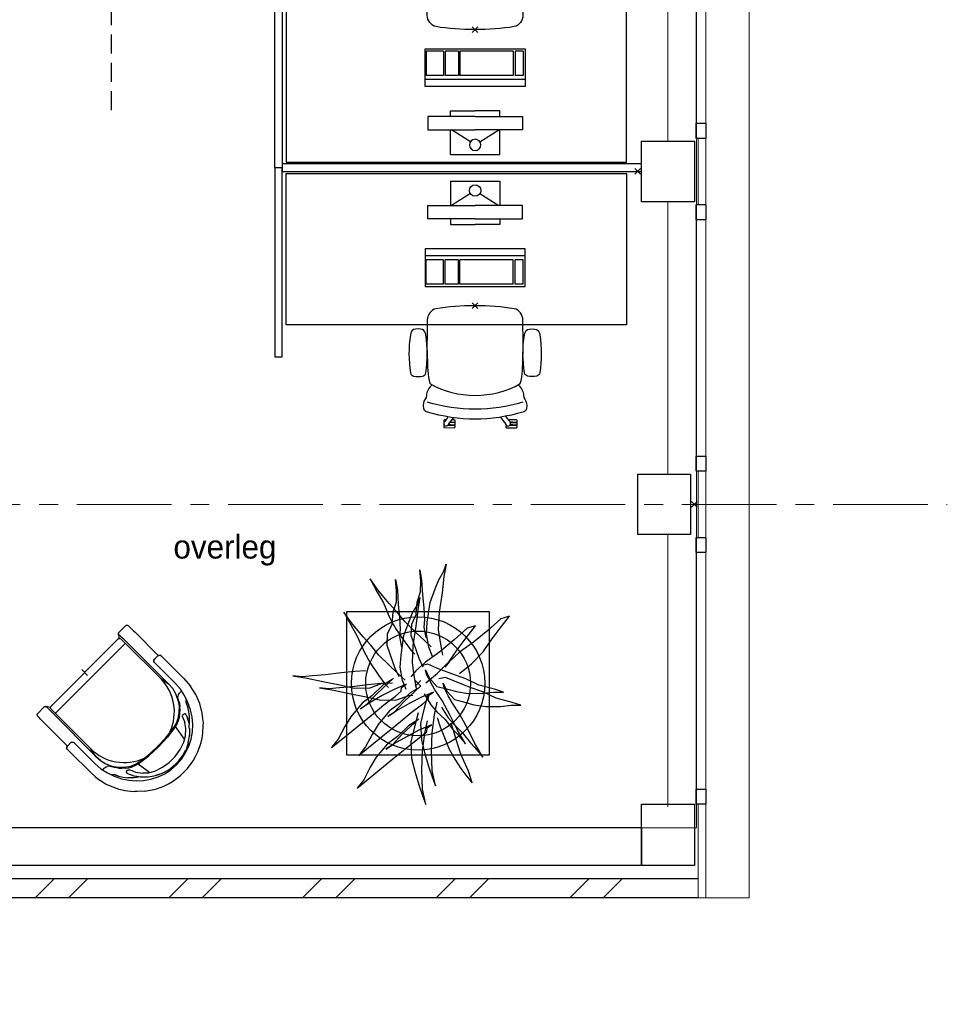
# Model space of a CAD drawing. Header units: millimetres. Extents: x -75976 to 232306, y 42824 to 140527.
# Tile 63 of 199: x 163133 to 168039, y 50807 to 56013. Entities that reach past the tile are written whole.
import ezdxf

# ---------------------------------------------------------------- set-up
doc = ezdxf.new("R2010")
doc.units = ezdxf.units.MM
doc.header["$LTSCALE"] = 400
doc.header["$PDMODE"] = 3
doc.header["$PDSIZE"] = 15
doc.linetypes.add('CENTER', pattern=[2, 1.25, -0.25, 0.25, -0.25])
doc.linetypes.add('HIDDEN', pattern=[0.375, 0.25, -0.125])
for name, color, linetype in [('-gd', 2, 'Continuous'), ('bene-00152_ip0', 7, 'Continuous'), ('inr', 4, 'Continuous'), ('looplijnen', 8, 'HIDDEN'), ('plant', 114, 'Continuous'), ('plat', 5, 'Continuous'), ('sona-s008_ip0', 7, 'Continuous'), ('stramien', 1, 'CENTER'), ('symbol', 1, 'Continuous'), ('timmerwerk-gd', 2, 'Continuous'), ('timmerwerk-ge', 150, 'Continuous')]:
    doc.layers.add(name, color=color, linetype=linetype)
for name, color, linetype, lineweight in [('Buitenkozijnen', 140, 'Continuous', 15), ('mat-baksteen', 5, 'Continuous', 25), ('mat-beton (ihwg)', 5, 'Continuous', 25), ('None', 7, 'Continuous', 9)]:
    doc.layers.add(name, color=color, linetype=linetype, lineweight=lineweight)
doc.styles.add('s100', font='stylu.ttf', dxfattribs={"height": 100})

# ---------------------------------------------------------------- blocks, each defined once
blk = doc.blocks.new('Kolom 280x320')
at = {"layer": 'mat-beton (ihwg)', "lineweight": 25}
blk.add_lwpolyline([(-300, 160), (-20, 160), (-20, -160), (-300, -160)], close=True, dxfattribs=at)
at = {"layer": 'None', "color": 92, "linetype": 'Continuous', "lineweight": 5}
blk.add_point((0, 0), dxfattribs=at)
blk = doc.blocks.new('*X960')
at = {"layer": 'None', "lineweight": 9}
for p, q in [((-8323.9, -34663.3), (-8320.7, -34660)), ((-7889.9, -34760), (-7789.9, -34660)), ((-7713.6, -34760), (-7613.6, -34660)), ((-7182.8, -34760), (-7082.8, -34660)), ((-7006.4, -34760), (-6906.4, -34660)), ((-6475.7, -34760), (-6375.7, -34660)), ((-6299.3, -34760), (-6199.3, -34660)), ((-5768.6, -34760), (-5668.6, -34660)), ((-5592.2, -34760), (-5492.2, -34660)), ((-5061.5, -34760), (-4961.5, -34660)), ((-4885.1, -34760), (-4785.1, -34660)), ((-4354.4, -34760), (-4254.4, -34660)), ((-4178, -34760), (-4078, -34660)), ((-3647.3, -34760), (-3547.3, -34660)), ((-3470.9, -34760), (-3370.9, -34660))]:
    blk.add_line(p, q, dxfattribs=at)
blk = doc.blocks.new('Gevelpui best 1410 (2D)')
at = {"layer": 'Buitenkozijnen', "lineweight": 15}
for p, q in [((-260, 0), (-260, -1410)), ((-260, 0), (-210, 0)), ((-210, 0), (-210, -1410)), ((-260, -1410), (-210, -1410))]:
    blk.add_line(p, q, dxfattribs=at)
at = {"layer": 'Buitenkozijnen', "color": 92, "lineweight": 25}
for points in [[(-260, 0), (-210, 0), (-210, -80), (-260, -80)], [(-260, -1330), (-210, -1330), (-210, -1410), (-260, -1410)]]:
    blk.add_lwpolyline(points, close=True, dxfattribs=at)
at = {"layer": 'None', "color": 43, "linetype": 'Continuous', "lineweight": 9}
blk.add_line((-410, 15), (-410, -1425), dxfattribs=at)
blk = doc.blocks.new('SONA-S008_B2')
at = {"layer": '-gd'}
blk.add_open_spline([(-253, -509.5), (-87.8, -560.2), (87.8, -560.2), (253, -509.5)], degree=3, dxfattribs=at)
for points in [[(-206.6, -15.8), (-79.4, 5.3), (79.6, 5.3), (206.6, -15.8)], [(-253, -73.9), (-253.4, -51.6), (-233.1, -20.2), (-206.6, -15.8)], [(206.6, -15.8), (233.1, -20.2), (253.4, -51.6), (253, -73.9)], [(-253, -272.1), (-257.1, -206.8), (-252.1, -139.2), (-253, -73.9)], [(253, -73.9), (252.1, -139.2), (257.1, -206.8), (253, -272.1)], [(-342.5, -153.6), (-353.5, -221.1), (-351.5, -287.6), (-342.5, -355.4)], [(-325.3, -126.1), (-337, -131.7), (-340.4, -140.8), (-342.5, -153.6)], [(-277.9, -126.1), (-287.8, -121.3), (-315.3, -121.3), (-325.3, -126.1)], [(-260.7, -153.6), (-262.7, -140.8), (-266.2, -131.7), (-277.9, -126.1)], [(-260.7, -355.4), (-251.6, -287.6), (-249.7, -221.1), (-260.7, -153.6)], [(260.6, -355.4), (251.6, -287.6), (249.7, -221.1), (260.6, -153.6)], [(260.6, -153.6), (262.7, -140.8), (266.2, -131.7), (277.9, -126.1)], [(277.9, -126.1), (287.8, -121.3), (315.3, -121.3), (325.3, -126.1)], [(325.3, -126.1), (337, -131.7), (340.4, -140.8), (342.5, -153.6)], [(342.5, -153.6), (353.4, -221.1), (351.5, -287.6), (342.5, -355.4)], [(-255.2, -303.9), (-254.1, -304.3), (-252.9, -304.7), (-251.7, -305.1)], [(-238.9, -411.5), (-253, -365.7), (-250.2, -318.7), (-253, -272.1)], [(253, -272.1), (250.2, -318.7), (253, -365.7), (238.9, -411.5)], [(251.9, -297.7), (252.9, -297.4), (253.8, -297.1), (254.7, -296.8)], [(-342.5, -355.4), (-341.5, -363), (-333.6, -369.9), (-326.1, -371.8)], [(-277, -371.8), (-269.5, -369.9), (-261.7, -363), (-260.7, -355.4)], [(-250.7, -332.5), (-253.1, -331.7), (-255.4, -330.9), (-257.6, -330.2)], [(256.9, -323.2), (255, -323.8), (253.1, -324.4), (251, -325.1)], [(277, -371.8), (269.5, -369.9), (261.7, -363), (260.6, -355.4)], [(342.5, -355.4), (341.5, -363), (333.6, -369.9), (326.1, -371.8)], [(-326.1, -371.8), (-310.3, -375.7), (-292.8, -375.7), (-277, -371.8)], [(238.9, -411.5), (95.4, -494.5), (-95.5, -494.5), (-238.9, -411.5)], [(326.1, -371.8), (310.3, -375.7), (292.8, -375.7), (277, -371.8)], [(-227.3, -418.1), (-247.1, -436.6), (-255.7, -455.2), (-255.5, -473.7)], [(255.5, -473.7), (255.7, -455.2), (247.1, -436.6), (227.3, -418.1)], [(-272.1, -515.2), (-274.4, -533.8), (-273.7, -555.7), (-258.6, -560.1)], [(-255.5, -473.7), (-255.4, -489), (-270.3, -500.1), (-272.1, -515.2)], [(272.1, -515.2), (270.3, -500.1), (255.4, -489), (255.5, -473.7)], [(258.6, -560.1), (273.7, -555.6), (274.4, -533.8), (272.1, -515.2)], [(-258.6, -560.1), (-77.4, -613.6), (78.8, -613.6), (258.6, -560.1)], [(-222.4, -606.9), (-222.4, -604.9), (-220.7, -603.3), (-218.7, -603.3)], [(-222.4, -615.1), (-222.4, -615.1), (-222.4, -606.9), (-222.4, -606.9)], [(-218.8, -615.1), (-218.8, -615.1), (-222.4, -615.1), (-222.4, -615.1)], [(-222.4, -629.9), (-222.4, -629.9), (-222.4, -618.1), (-222.4, -618.1)], [(-222.4, -618.1), (-222.4, -618.1), (-198.5, -618.1), (-198.5, -618.1)], [(-198.5, -615.1), (-198.5, -615.1), (-218.8, -615.1), (-218.8, -615.1)], [(-218.7, -603.3), (-218.7, -603.3), (-192, -603.3), (-176.8, -603.3)], [(-198.5, -618.1), (-198.5, -618.1), (-198.5, -615.1), (-198.5, -615.1)], [(-198.5, -615.1), (-198.5, -615.1), (-186.7, -615.2), (-186.7, -615.2)], [(-198.5, -618.1), (-198.5, -618.1), (-189.1, -618.2), (-187.1, -618.2)], [(-182.7, -633.4), (-188.4, -629.2), (-189.7, -621.1), (-185.5, -615.4)], [(-185.4, -615.2), (-186.2, -615.2), (-186.7, -615.2), (-186.7, -615.2)], [(-186.7, -615.2), (-186.7, -615.2), (-186.7, -616.4), (-186.7, -617.3)], [(-185.5, -615.4), (-185.5, -615.4), (-176.5, -602.9), (-162.6, -583.8)], [(-134.5, -588.9), (-152.4, -613.6), (-164.7, -630.5), (-164.7, -630.5)], [(106.4, -606.6), (106.4, -604.6), (108, -603), (110, -603)], [(106.4, -614.8), (106.4, -614.8), (106.4, -606.6), (106.4, -606.6)], [(110.1, -614.8), (110.1, -614.8), (106.4, -614.8), (106.4, -614.8)], [(106.4, -629.7), (106.4, -629.7), (106.4, -617.8), (106.4, -617.8)], [(106.4, -617.8), (106.4, -617.8), (130.3, -617.8), (130.3, -617.8)], [(110, -603), (110, -603), (115.6, -603), (123.1, -603)], [(130.3, -614.8), (130.3, -614.8), (110.1, -614.8), (110.1, -614.8)], [(143.1, -630.4), (143.1, -630.4), (131.8, -614.9), (115.2, -592)], [(130.3, -617.8), (130.3, -617.8), (130.3, -614.8), (130.3, -614.8)], [(130.3, -614.8), (130.3, -614.8), (130.9, -614.8), (131.7, -614.8)], [(130.3, -617.8), (130.3, -617.8), (131.9, -617.8), (133.9, -617.8)], [(143.7, -587.5), (156, -604.4), (163.9, -615.2), (163.9, -615.2)], [(154.9, -602.9), (159.4, -602.9), (162.3, -602.9), (162.3, -602.9)], [(163.9, -615.2), (168.1, -621), (166.8, -629.1), (161.1, -633.2)], [(162.3, -602.9), (164.4, -602.9), (166, -604.6), (166, -606.6)], [(166, -614.8), (166, -614.8), (164.6, -614.8), (163.5, -614.8)], [(165.3, -617.8), (165.8, -617.8), (166, -617.8), (166, -617.8)], [(166, -606.6), (166, -606.6), (166, -614.8), (166, -614.8)], [(166, -617.8), (166, -617.8), (166, -618.6), (166, -619.9)], [(-222.5, -641.1), (-222.5, -641.1), (-222.4, -632.9), (-222.4, -632.9)], [(-218.8, -644.8), (-220.8, -644.8), (-222.5, -643.1), (-222.5, -641.1)], [(-198.6, -630), (-198.6, -630), (-222.4, -629.9), (-222.4, -629.9)], [(-222.4, -632.9), (-222.4, -632.9), (-218.8, -632.9), (-218.8, -632.9)], [(-218.8, -632.9), (-218.8, -632.9), (-198.6, -633), (-198.6, -633)], [(-166.5, -644.9), (-166.5, -644.9), (-218.8, -644.8), (-218.8, -644.8)], [(-198.6, -633), (-198.6, -633), (-198.6, -630), (-198.6, -630)], [(-198.6, -630), (-198.6, -630), (-186.7, -630), (-186.7, -630)], [(-198.6, -633), (-198.6, -633), (-186.7, -633), (-186.7, -633)], [(-185.9, -630), (-186.4, -630), (-186.7, -630), (-186.7, -630)], [(-186.7, -630), (-186.7, -630), (-186.7, -633), (-186.7, -633)], [(-186.7, -633), (-186.7, -633), (-185.3, -633), (-183.1, -633)], [(-164.7, -630.5), (-168.8, -636.2), (-176.9, -637.5), (-182.7, -633.4)], [(-182.7, -633.4), (-182.7, -633.4), (-182.7, -633.4), (-182.7, -633.4)], [(-167.1, -633), (-166.7, -633), (-166.5, -633), (-166.5, -633)], [(-166.5, -633), (-166.5, -633), (-162.9, -633.1), (-162.9, -633.1)], [(-162.9, -641.3), (-162.9, -643.3), (-164.5, -644.9), (-166.5, -644.9)], [(-162.8, -630.1), (-162.8, -630.1), (-163.4, -630.1), (-164.4, -630)], [(-162.9, -633.1), (-162.9, -633.1), (-162.9, -641.3), (-162.9, -641.3)], [(-162.8, -628), (-162.8, -629.2), (-162.8, -630.1), (-162.8, -630.1)], [(130.3, -629.6), (130.3, -629.6), (106.4, -629.7), (106.4, -629.7)], [(106.4, -640.9), (106.4, -640.9), (106.4, -632.7), (106.4, -632.7)], [(106.4, -632.7), (106.4, -632.7), (110.1, -632.7), (110.1, -632.7)], [(110.1, -644.5), (108.1, -644.5), (106.5, -642.9), (106.4, -640.9)], [(110.1, -632.7), (110.1, -632.7), (130.3, -632.6), (130.3, -632.6)], [(162.4, -644.4), (162.4, -644.4), (110.1, -644.5), (110.1, -644.5)], [(130.3, -632.6), (130.3, -632.6), (130.3, -629.6), (130.3, -629.6)], [(130.3, -629.6), (130.3, -629.6), (142.1, -629.6), (142.1, -629.6)], [(130.3, -632.6), (130.3, -632.6), (142.2, -632.6), (142.2, -632.6)], [(142.5, -629.6), (142.3, -629.6), (142.1, -629.6), (142.1, -629.6)], [(142.1, -629.6), (142.1, -629.6), (142.2, -632.6), (142.2, -632.6)], [(142.2, -632.6), (142.2, -632.6), (143.3, -632.6), (145.1, -632.6)], [(161.1, -633.2), (155.3, -637.4), (147.2, -636.1), (143.1, -630.4)], [(161.1, -633.2), (161.1, -633.2), (161.1, -633.2), (161.1, -633.2)], [(161.8, -632.6), (162.2, -632.6), (162.4, -632.6), (162.4, -632.6)], [(162.4, -632.6), (162.4, -632.6), (166, -632.6), (166, -632.6)], [(166, -640.8), (166, -642.8), (164.4, -644.4), (162.4, -644.4)], [(166, -629.6), (166, -629.6), (165.4, -629.6), (164.4, -629.6)], [(166, -625.7), (166, -627.8), (166, -629.6), (166, -629.6)], [(166, -632.6), (166, -632.6), (166, -640.8), (166, -640.8)]]:
    blk.add_open_spline(points, degree=3)
at = {"layer": 'sona-s008_ip0'}
blk.add_point((0, 0), dxfattribs=at)
blk = doc.blocks.new('SYMB-CMP4_B2')
for p, q in [((-130, 558.1), (130, 558.1)), ((-130, 558.1), (-130, 428.1)), ((130, 558.1), (130, 428.1)), ((-25.3, 491.9), (-125, 428.1)), ((25.3, 491.9), (125, 428.1)), ((-250, 358.1), (-250, 428.1)), ((-250, 428.1), (0, 428.1)), ((250, 428.1), (0, 428.1)), ((250, 358.1), (250, 428.1)), ((0, 358.1), (-250, 358.1)), ((-130, 358.1), (-130, 328.1)), ((-130, 328.1), (0, 328.1)), ((0, 358.1), (250, 358.1)), ((130, 328.1), (0, 328.1)), ((130, 358.1), (130, 328.1)), ((265, 200), (-265, 200)), ((-265, 200), (-265, 0)), ((265, 162.9), (-265, 162.9)), ((265, 0), (265, 200)), ((-166.8, 141.5), (-259.7, 141.5)), ((-259.7, 12.9), (-259.7, 141.5)), ((-166.8, 12.9), (-166.8, 141.5)), ((-88, 141.5), (-159.1, 141.5)), ((-159.1, 12.9), (-159.1, 141.5)), ((-88, 12.9), (-88, 141.5)), ((200.4, 141.5), (-81.5, 141.5)), ((-81.5, 12.9), (-81.5, 141.5)), ((200.4, 12.9), (200.4, 141.5)), ((254.7, 141.5), (212.3, 141.5)), ((212.3, 12.9), (212.3, 141.5)), ((254.7, 12.9), (254.7, 141.5)), ((-265, 0), (265, 0)), ((-166.8, 12.9), (-259.7, 12.9)), ((-88, 12.9), (-159.1, 12.9)), ((200.4, 12.9), (-81.5, 12.9)), ((254.7, 12.9), (212.3, 12.9))]:
    blk.add_line(p, q)
blk.add_circle((0, 508.1), 30)
blk = doc.blocks.new('SYMB-BM09_B2')
at = {"linetype": 'Continuous'}
blk.add_point((0, 0), dxfattribs=at)
at = {"layer": 'plant'}
for points in [[(26.3, 109.6), (25.3, 133), (22.4, 161.7), (18.4, 194.5), (16.3, 220.7), (14.1, 243.4), (15.9, 263.1), (11.2, 232.6), (4.4, 200.2), (-2.8, 164.6), (-9.6, 134), (-9.3, 100.6), (0.4, 75.1), (1.2, 67.2)], [(26.3, 109.6), (25.3, 133), (22.4, 161.7), (18.4, 194.5), (16.3, 220.7), (14.1, 243.4), (15.9, 263.1), (11.2, 232.6), (4.4, 200.2), (-2.8, 164.6), (-9.6, 134), (-9.3, 100.6), (0.4, 75.1), (1.2, 67.2)], [(0.9, 53.8), (-0.2, 77.2), (-3.1, 106), (-7, 138.7), (-9.2, 164.9), (-11.4, 187.6), (-9.5, 207.3), (-14.2, 176.8), (-21.1, 144.4), (-28.3, 108.8), (-35.1, 78.3), (-34.7, 44.8), (-25, 19.3), (-24.3, 11.4)], [(0.9, 53.8), (-0.2, 77.2), (-3.1, 106), (-7, 138.7), (-9.2, 164.9), (-11.4, 187.6), (-9.5, 207.3), (-14.2, 176.8), (-21.1, 144.4), (-28.3, 108.8), (-35.1, 78.3), (-34.7, 44.8), (-25, 19.3), (-24.3, 11.4)], [(8, 54.6), (-3.5, 74), (-26.2, 97), (-41.3, 117.5), (-69.7, 141.2), (-90.5, 153.8), (-116.8, 167.5), (-134.7, 181.5), (-118.2, 161.7), (-63.5, 94.5), (-44.9, 71.8), (-26.5, 47.7), (-16.1, 35.5), (-8.2, 34.8), (-1.7, 25.1), (-12.5, 50.3), (-25.4, 75.1), (-39.1, 99.5), (-53.1, 121.1), (-43.8, 107.4), (-21.5, 86.9), (11.2, 51.7)], [(8, 54.6), (-3.5, 74), (-26.2, 97), (-41.3, 117.5), (-69.7, 141.2), (-90.5, 153.8), (-116.8, 167.5), (-134.7, 181.5), (-118.2, 161.7), (-63.5, 94.5), (-44.9, 71.8), (-26.5, 47.7), (-16.1, 35.5), (-8.2, 34.8), (-1.7, 25.1), (-12.5, 50.3), (-25.4, 75.1), (-39.1, 99.5), (-53.1, 121.1), (-43.8, 107.4), (-21.5, 86.9), (11.2, 51.7)], [(7.2, 27.5), (21.2, 42.3), (36.7, 59.5), (60.4, 83.3), (80.5, 99.5), (98.1, 115.6), (115, 129.7), (126.9, 139.7), (149.6, 155.6), (121.9, 140.8), (99.2, 127.9), (67.6, 114.2), (43.5, 100.9), (17.2, 83.3), (-0.8, 70), (-8.6, 62.1)], [(7.2, 27.5), (21.2, 42.3), (36.7, 59.5), (60.4, 83.3), (80.5, 99.5), (98.1, 115.6), (115, 129.7), (126.9, 139.7), (149.6, 155.6), (121.9, 140.8), (99.2, 127.9), (67.6, 114.2), (43.5, 100.9), (17.2, 83.3), (-0.8, 70), (-8.6, 62.1)], [(-77.1, 1.1), (-88.6, 20.5), (-111.3, 43.5), (-126.4, 64), (-154.8, 87.7), (-175.6, 100.3), (-201.9, 114), (-219.8, 128), (-203.3, 108.2), (-148.6, 41), (-130, 18.3), (-111.6, -5.8), (-101.2, -18), (-93.3, -18.7), (-86.8, -28.4), (-97.6, -3.2), (-110.5, 21.6), (-124.2, 46), (-138.2, 67.6), (-128.9, 53.9), (-106.6, 33.4), (-73.9, -1.8)], [(-77.1, 1.1), (-88.6, 20.5), (-111.3, 43.5), (-126.4, 64), (-154.8, 87.7), (-175.6, 100.3), (-201.9, 114), (-219.8, 128), (-203.3, 108.2), (-148.6, 41), (-130, 18.3), (-111.6, -5.8), (-101.2, -18), (-93.3, -18.7), (-86.8, -28.4), (-97.6, -3.2), (-110.5, 21.6), (-124.2, 46), (-138.2, 67.6), (-128.9, 53.9), (-106.6, 33.4), (-73.9, -1.8)], [(-8.3, -2.8), (-19.8, 16.6), (-42.5, 39.6), (-57.6, 60.1), (-86, 83.8), (-106.8, 96.4), (-133.1, 110.1), (-151, 124.1), (-134.5, 104.3), (-79.9, 37.1), (-61.2, 14.4), (-42.8, -9.7), (-32.4, -21.9), (-24.5, -22.6), (-18, -32.3), (-28.8, -7.1), (-41.7, 17.7), (-55.4, 42.1), (-69.4, 63.7), (-60.1, 50), (-37.8, 29.5), (-5.1, -5.7)], [(-8.3, -2.8), (-19.8, 16.6), (-42.5, 39.6), (-57.6, 60.1), (-86, 83.8), (-106.8, 96.4), (-133.1, 110.1), (-151, 124.1), (-134.5, 104.3), (-79.9, 37.1), (-61.2, 14.4), (-42.8, -9.7), (-32.4, -21.9), (-24.5, -22.6), (-18, -32.3), (-28.8, -7.1), (-41.7, 17.7), (-55.4, 42.1), (-69.4, 63.7), (-60.1, 50), (-37.8, 29.5), (-5.1, -5.7)], [(76.9, -27.6), (90.9, -12.9), (106.4, 4.4), (130.1, 28.1), (150.3, 44.3), (167.9, 60.5), (184.8, 74.5), (196.6, 84.6), (219.3, 100.4), (191.6, 85.6), (169, 72.7), (137.3, 59), (113.2, 45.7), (87, 28.1), (69, 14.8), (61.1, 6.9)], [(76.9, -27.6), (90.9, -12.9), (106.4, 4.4), (130.1, 28.1), (150.3, 44.3), (167.9, 60.5), (184.8, 74.5), (196.6, 84.6), (219.3, 100.4), (191.6, 85.6), (169, 72.7), (137.3, 59), (113.2, 45.7), (87, 28.1), (69, 14.8), (61.1, 6.9)], [(14.1, 39.8), (31.7, 48.4), (79.9, 65), (104.4, 63.9), (124.5, 54.5), (150, 52.4), (171.6, 45.5), (194.6, 45.2), (218.3, 47.3), (196.1, 43.4), (165.5, 41.6), (138.2, 38.7), (113.7, 37.3), (97.5, 38.7), (76.3, 34.7)], [(14.1, 39.8), (31.7, 48.4), (79.9, 65), (104.4, 63.9), (124.5, 54.5), (150, 52.4), (171.6, 45.5), (194.6, 45.2), (218.3, 47.3), (196.1, 43.4), (165.5, 41.6), (138.2, 38.7), (113.7, 37.3), (97.5, 38.7), (76.3, 34.7)], [(-12.9, 25), (6.2, 32.6), (33.9, 37.3), (59.1, 35.8), (100.4, 29.7), (128.5, 19.6), (147.9, 11.7), (165.5, 0.9), (180.6, -3.7), (154.7, 0.9), (120.2, 4.9), (79.9, 11), (43.2, 12.8), (16.6, 9.2), (-10.7, 3.8)], [(-12.9, 25), (6.2, 32.6), (33.9, 37.3), (59.1, 35.8), (100.4, 29.7), (128.5, 19.6), (147.9, 11.7), (165.5, 0.9), (180.6, -3.7), (154.7, 0.9), (120.2, 4.9), (79.9, 11), (43.2, 12.8), (16.6, 9.2), (-10.7, 3.8)], [(-61.9, -0.1), (-91, 7.5), (-122.7, 15.4), (-157.5, 13.6), (-186.7, 6.4), (-212.5, -1.5), (-237, -10.2), (-253.9, -16.3), (-221.6, -9.4), (-182, -8), (-142.4, -9.1), (-104.3, -14.1), (-78.4, -19.9)], [(-61.9, -0.1), (-91, 7.5), (-122.7, 15.4), (-157.5, 13.6), (-186.7, 6.4), (-212.5, -1.5), (-237, -10.2), (-253.9, -16.3), (-221.6, -9.4), (-182, -8), (-142.4, -9.1), (-104.3, -14.1), (-78.4, -19.9)], [(1.1, -16.1), (21.3, -41), (46.4, -65.4), (70.5, -82.3), (96, -101), (120.8, -120.8), (115.8, -102.8), (91.4, -75.5), (66.6, -45.3), (44.6, -15.4), (26.3, 5.1), (14.1, 15.1)], [(1.1, -16.1), (21.3, -41), (46.4, -65.4), (70.5, -82.3), (96, -101), (120.8, -120.8), (115.8, -102.8), (91.4, -75.5), (66.6, -45.3), (44.6, -15.4), (26.3, 5.1), (14.1, 15.1)], [(34.5, -10.9), (52.1, -2.3), (100.3, 14.3), (124.7, 13.2), (144.8, 3.8), (170.4, 1.7), (192, -5.1), (215, -5.5), (238.7, -3.4), (216.4, -7.3), (185.8, -9.1), (158.5, -12), (134.1, -13.4), (117.9, -12), (96.7, -15.9)], [(34.5, -10.9), (52.1, -2.3), (100.3, 14.3), (124.7, 13.2), (144.8, 3.8), (170.4, 1.7), (192, -5.1), (215, -5.5), (238.7, -3.4), (216.4, -7.3), (185.8, -9.1), (158.5, -12), (134.1, -13.4), (117.9, -12), (96.7, -15.9)], [(-23.1, -20.4), (-52.2, -12.9), (-83.8, -5), (-118.7, -6.8), (-147.8, -14), (-173.7, -21.9), (-198.2, -30.5), (-215.1, -36.6), (-182.7, -29.8), (-143.1, -28.4), (-103.6, -29.4), (-65.5, -34.5), (-39.6, -40.2)], [(-23.1, -20.4), (-52.2, -12.9), (-83.8, -5), (-118.7, -6.8), (-147.8, -14), (-173.7, -21.9), (-198.2, -30.5), (-215.1, -36.6), (-182.7, -29.8), (-143.1, -28.4), (-103.6, -29.4), (-65.5, -34.5), (-39.6, -40.2)], [(-22, -12.5), (-44.6, -26.5), (-59.4, -39.5), (-75.2, -56), (-96.8, -72.9), (-105.8, -81.9), (-126.6, -99.2), (-96.8, -81.9), (-67, -67.2), (-35.7, -50.3), (-13.7, -35.2), (1.7, -26.5), (18.6, -17.9), (28.3, -15.7), (11.8, -23.3), (-6.2, -39.5), (-9.8, -53.8), (-17, -80.5), (-20.9, -105.3), (-20.6, -135.8), (-18.1, -158.5), (-18.1, -179), (-11.9, -160.6), (-3.3, -127.2), (9.6, -100.2), (20.8, -68.9), (32.3, -39.5), (40.2, -20.4), (37.3, -6.7)], [(56.9, -30.1), (75.9, -22.6), (103.6, -17.9), (128.8, -19.3), (170.2, -25.5), (198.2, -35.5), (217.6, -43.4), (235.3, -54.2), (250.3, -58.9), (224.5, -54.2), (189.9, -50.3), (149.7, -44.2), (113, -42.4), (86.4, -46), (59.1, -51.4)], [(56.9, -30.1), (75.9, -22.6), (103.6, -17.9), (128.8, -19.3), (170.2, -25.5), (198.2, -35.5), (217.6, -43.4), (235.3, -54.2), (250.3, -58.9), (224.5, -54.2), (189.9, -50.3), (149.7, -44.2), (113, -42.4), (86.4, -46), (59.1, -51.4)], [(-71.3, -39.9), (-90.7, -46.4), (-113.7, -55.4), (-138.2, -65.1), (-159, -77.3), (-178.5, -89.5), (-192.5, -100), (-208.3, -113.6), (-183.8, -105.7), (-148.3, -89.5), (-117.7, -80.2), (-98.6, -74.1), (-83.2, -69.4)], [(-71.3, -39.9), (-90.7, -46.4), (-113.7, -55.4), (-138.2, -65.1), (-159, -77.3), (-178.5, -89.5), (-192.5, -100), (-208.3, -113.6), (-183.8, -105.7), (-148.3, -89.5), (-117.7, -80.2), (-98.6, -74.1), (-83.2, -69.4)], [(-49.7, -49.3), (-72.4, -63.3), (-87.1, -76.2), (-102.9, -92.8), (-124.5, -109.7), (-133.5, -118.6), (-154.4, -135.9), (-124.5, -118.6), (-94.7, -103.9), (-63.4, -87), (-41.5, -71.9), (-26, -63.3), (-9.1, -54.6), (0.6, -52.5), (-15.9, -60), (-33.9, -76.2), (-37.5, -90.6), (-44.7, -117.2), (-48.7, -142), (-48.3, -172.6), (-45.8, -195.2), (-45.8, -215.7), (-39.7, -197.4), (-31, -164), (-18.1, -137), (-7, -105.7), (4.6, -76.2), (12.5, -57.2), (9.6, -43.5)], [(-49.7, -49.3), (-72.4, -63.3), (-87.1, -76.2), (-102.9, -92.8), (-124.5, -109.7), (-133.5, -118.6), (-154.4, -135.9), (-124.5, -118.6), (-94.7, -103.9), (-63.4, -87), (-41.5, -71.9), (-26, -63.3), (-9.1, -54.6), (0.6, -52.5), (-15.9, -60), (-33.9, -76.2), (-37.5, -90.6), (-44.7, -117.2), (-48.7, -142), (-48.3, -172.6), (-45.8, -195.2), (-45.8, -215.7), (-39.7, -197.4), (-31, -164), (-18.1, -137), (-7, -105.7), (4.6, -76.2), (12.5, -57.2), (9.6, -43.5)], [(21.1, -87.1), (41.3, -111.9), (66.4, -136.3), (90.5, -153.2), (116.1, -171.9), (140.9, -191.7), (135.8, -173.8), (111.4, -146.4), (86.6, -116.2), (64.6, -86.4), (46.3, -65.9), (34.1, -55.8)], [(21.1, -87.1), (41.3, -111.9), (66.4, -136.3), (90.5, -153.2), (116.1, -171.9), (140.9, -191.7), (135.8, -173.8), (111.4, -146.4), (86.6, -116.2), (64.6, -86.4), (46.3, -65.9), (34.1, -55.8)]]:
    blk.add_lwpolyline(points, dxfattribs=at)
at = {"layer": 'timmerwerk-gd', "linetype": 'Continuous'}
for radius in [140, 110]:
    blk.add_circle((0, 0), radius, dxfattribs=at)
at = {"layer": 'timmerwerk-ge', "linetype": 'Continuous'}
blk.add_lwpolyline([(-150, -150), (150, -150), (150, 150), (-150, 150)], close=True, dxfattribs=at)
blk = doc.blocks.new('symb-ps03_b2')
blk.add_lwpolyline([(82.2, -333.7), (93.5, -323.3), (109.6, -304.5), (119.8, -284.7), (121.3, -230.8), (122.5, -183.8), (115.8, -150.4), (104.2, -98.4), (90.8, -52.2), (69, -24.8), (57.7, -13.2), (50.2, -0.9), (49.4, 8.5), (59.4, 13), (75.8, 8.9), (114.7, -1.3), (145.3, -16.6), (172.1, -41.1), (196.4, -77.8), (221.1, -122.2), (235.7, -169.2), (249.9, -232.3), (265.9, -290), (270.3, -324.8), (267.4, -365.4), (252.2, -399.3), (234.6, -432.8), (213.5, -457.5), (181.2, -475.4), (141, -499), (102.8, -516.9), (26.9, -533.5), (-23.3, -539.3), (-83.1, -537.5), (-129.9, -527.7), (-165.1, -510.7), (-191.8, -478.7), (-217.7, -447.5), (-240.8, -394), (-258.1, -313.4), (-261.7, -241.7), (-250.8, -189), (-222, -138.3), (-185.2, -93.4), (-169.5, -72.2), (-133.8, -53.9), (-107.1, -45.7), (-74.5, -10), (-56.5, 2.3), (-37.5, 6.7), (-23, 0.8), (-11.7, -12.6), (-10.5, -27.9), (-13.2, -49.2), (-22.6, -61.1), (-75.1, -114.5), (-104.5, -144.9), (-120.7, -165.7), (-138.4, -200.3), (-141.8, -234.1), (-134.6, -284.5), (-123.4, -302.1), (-94.4, -318.8), (-69, -327.2), (-51.7, -333)])
blk.add_lwpolyline([(-74.5, -413.3, 0.078796), (-66.1, -458.3, 0.088041), (-45.7, -493.9, 0.105312), (-14.5, -518.5, 0.121926), (19.1, -525.8, 0.121926), (52.3, -516.6, 0.105312), (82.1, -490.3, 0.088041), (100.3, -453.5, 0.078796), (106.2, -408.2, 0.078796), (97.7, -363.2, 0.088041), (77.4, -327.6, 0.105312), (46.2, -303, 0.121926), (12.5, -295.7, 0.121926), (-20.6, -304.9, 0.105312), (-50.4, -331.2, 0.088041), (-68.6, -368, 0.078796)], format="xyb", close=True)
blk = doc.blocks.new('symb-ps09_b2')
at = {"layer": 'looplijnen'}
for p, q in [((0, 935.4), (-58.2, 718.1)), ((0, 935.4), (58.2, 718.1)), ((-58.2, 718.1), (58.2, 718.1)), ((0, 95.2), (0, 718.1)), ((0, -1011), (0, -327.3))]:
    blk.add_line(p, q, dxfattribs=at)
at = {"layer": 'symbol'}
blk.add_blockref('symb-ps03_b2', (-11, 299.5), dxfattribs=at)
blk = doc.blocks.new('BENE-00152_b2')
for p, q in [((-100.3, 729.3), (-126.6, 720.7)), ((-76.6, 736), (-100.3, 729.3)), ((-67, 737.6), (-76.6, 736)), ((-24.9, 743.9), (-67, 737.6)), ((1.3, 744.3), (-24.9, 743.9)), ((27.5, 743.9), (1.3, 744.3)), ((35.6, 742.7), (27.5, 743.9)), ((69.6, 737.6), (35.6, 742.7)), ((79.2, 736), (69.6, 737.6)), ((102.8, 729.3), (79.2, 736)), ((129.2, 720.7), (102.8, 729.3)), ((-193.1, 685.2), (-217, 668.6)), ((-173.7, 697.9), (-193.1, 685.2)), ((-163.5, 702.9), (-173.7, 697.9)), ((-126.6, 720.7), (-163.5, 702.9)), ((-76.6, 678.3), (-113.7, 665.3)), ((-38, 686.3), (-76.6, 678.3)), ((1.3, 688.9), (-38, 686.3)), ((40.5, 686.3), (1.3, 688.9)), ((79, 678.5), (40.5, 686.3)), ((116.1, 665.3), (79, 678.5)), ((166.2, 703), (129.2, 720.7)), ((176.4, 697.9), (166.2, 703)), ((195.6, 685.4), (176.4, 697.9)), ((219.5, 668.6), (195.6, 685.4)), ((-255.3, 632.9), (-269, 616.3)), ((-246, 641.8), (-255.3, 632.9)), ((-217, 668.6), (-246, 641.8)), ((-181.2, 624.9), (-210.2, 598.2)), ((-148.8, 647.4), (-181.2, 624.9)), ((-160.5, 623.8), (-156.2, 627.8)), ((-158.5, 625.4), (-156.2, 627.8)), ((-156.2, 627.8), (-158.5, 625.4)), ((-156.2, 627.8), (-156.8, 627.2)), ((-156.2, 627.8), (-156.8, 627.2)), ((-156.8, 627.2), (-156.2, 627.8)), ((-139.3, 640.9), (-156.2, 627.8)), ((-156.2, 627.8), (-150, 632.1)), ((-155.3, 628.4), (-156.2, 627.8)), ((-156.2, 627.8), (-155.3, 628.4)), ((-113.7, 665.3), (-148.8, 647.4)), ((-110.9, 631.2), (-141, 614)), ((-125.3, 650.2), (-139.3, 640.9)), ((-125.3, 650.2), (-96.8, 664.9)), ((-68.7, 645.3), (-110.9, 631.2)), ((-96.8, 664.9), (-89.4, 667.8)), ((-76.1, 672.4), (-89.4, 667.8)), ((-86.7, 668.8), (-87, 668.7)), ((-86.2, 668.9), (-86.7, 668.8)), ((-24.8, 652.6), (-68.7, 645.3)), ((19.7, 652.6), (-24.8, 652.6)), ((63.6, 645.3), (19.7, 652.6)), ((105.7, 631.2), (63.6, 645.3)), ((74.6, 671.7), (92.3, 665)), ((92.3, 665), (98.3, 662.1)), ((121, 650.2), (98.3, 662.1)), ((98.3, 662.1), (121, 650.2)), ((135.7, 614.4), (105.7, 631.2)), ((151.1, 647.4), (116.1, 665.3)), ((135, 640.9), (121, 650.2)), ((151.8, 627.8), (135, 640.9)), ((183.5, 624.9), (151.1, 647.4)), ((156, 623.9), (151.8, 627.8)), ((212.6, 598.3), (183.5, 624.9)), ((219.5, 668.6), (248.6, 641.8)), ((248.6, 641.8), (257.9, 632.9)), ((271.6, 616.3), (257.9, 632.9)), ((-287.9, 592), (-314.1, 546.7)), ((-287.9, 592), (-314.1, 546.7)), ((-269, 616.3), (-287.9, 592)), ((-210.2, 598.2), (-235.4, 568.2)), ((-210.2, 575.3), (-227.9, 556.9)), ((-199.4, 585.2), (-214.6, 555.7)), ((-183.7, 599.5), (-210.2, 575.3)), ((-169.2, 588.7), (-188.1, 562.1)), ((-182.9, 600.7), (-183.7, 599.5)), ((-182.9, 600.7), (-179.5, 604.6)), ((-179.5, 604.6), (-160.5, 623.8)), ((-141, 614), (-169.2, 588.7)), ((-124.5, 623.2), (-137.3, 541.8)), ((140.3, 541.8), (128.8, 617.9)), ((158.8, 594.5), (135.7, 614.4)), ((135.7, 614.4), (158.8, 594.5)), ((170.8, 609), (156, 623.9)), ((182, 563.2), (158.8, 594.5)), ((181.3, 599), (170.8, 609)), ((181.3, 599), (170.8, 609)), ((179.4, 600.8), (198.3, 587.7)), ((201.2, 571.7), (181.3, 599)), ((192.3, 584), (189.3, 587.9)), ((196.1, 578.4), (192.3, 584)), ((198.3, 587.7), (209.9, 578.9)), ((209.9, 578.9), (232.3, 555.1)), ((237.9, 568.2), (212.6, 598.3)), ((290.5, 592), (271.6, 616.3)), ((309.7, 559.3), (290.5, 592)), ((-314.1, 546.7), (-333.2, 498)), ((-314.1, 546.7), (-333.2, 498)), ((-256.7, 534.9), (-274.7, 498.7)), ((-243.7, 536.7), (-257.3, 515.1)), ((-235.4, 568.2), (-256.7, 534.9)), ((-227.9, 556.9), (-243.7, 536.7)), ((-222, 537.9), (-222.1, 532.1)), ((-222.1, 532.1), (-221, 529.6)), ((-222, 537.9), (-214.6, 555.7)), ((-221, 529.6), (-219.3, 527.9)), ((-219.3, 527.9), (-219.1, 527.6)), ((-217.2, 526.9), (-219.1, 527.6)), ((-212.3, 525.6), (-217.2, 526.9)), ((-210.4, 525.3), (-212.3, 525.6)), ((-210.2, 525.3), (-210.4, 525.3)), ((-210.2, 525.3), (-208.1, 525.9)), ((-206, 527), (-208.1, 525.9)), ((-204.8, 527.8), (-206, 527)), ((-202.7, 529.2), (-204.8, 527.8)), ((-177, 522.2), (-204.8, 503.6)), ((-188.2, 521), (-203.2, 510.3)), ((-201.2, 531.7), (-202.7, 529.2)), ((-201.2, 531.7), (-188.1, 562.1)), ((-172, 529.9), (-188.2, 521)), ((-146, 535.4), (-177, 522.2)), ((-155, 536.8), (-172, 529.9)), ((-155, 536.8), (-137.3, 541.8)), ((-113.2, 542.5), (-146, 535.4)), ((-137.3, 541.8), (-68.1, 551.7)), ((-56.7, 547.7), (-113.2, 542.5)), ((-68.1, 551.7), (1.7, 555)), ((0.1, 549.4), (-56.7, 547.7)), ((56.9, 547.7), (0.1, 549.4)), ((1.7, 555), (71.4, 551.6)), ((113.5, 542.5), (56.9, 547.7)), ((140.3, 541.8), (71.4, 551.6)), ((146.2, 535.4), (113.5, 542.5)), ((140.3, 541.8), (158, 536.8)), ((158, 536.8), (140.3, 541.8)), ((177.1, 522.2), (146.2, 535.4)), ((175.2, 529.9), (158, 536.8)), ((191.2, 521), (175.2, 529.9)), ((205, 503.6), (177.1, 522.2)), ((182, 563.2), (196.1, 531.7)), ((206.2, 510.3), (191.2, 521)), ((197.5, 529.2), (196.1, 531.7)), ((199.1, 528.1), (197.5, 529.2)), ((199.6, 527.8), (199.1, 528.1)), ((201.3, 527), (199.6, 527.8)), ((201.9, 570), (201.2, 571.7)), ((203.7, 525.9), (201.3, 527)), ((216.8, 537.9), (201.9, 570)), ((205.9, 525.3), (203.7, 525.9)), ((205.9, 561.6), (204.7, 563.9)), ((207.1, 558.7), (205.9, 561.6)), ((205.9, 525.3), (206.1, 525.3)), ((207.9, 525.6), (206.1, 525.3)), ((212.9, 526.9), (207.9, 525.6)), ((214.8, 527.8), (212.9, 526.9)), ((216.6, 529.6), (214.8, 527.8)), ((214.9, 527.9), (214.8, 527.8)), ((216.6, 529.6), (217.1, 530.8)), ((217.2, 535.7), (216.8, 537.9)), ((217.1, 530.8), (217.6, 532.1)), ((217.2, 535.7), (217.4, 535.4)), ((217.6, 534.4), (217.4, 535.4)), ((217.7, 533.7), (217.6, 534.4)), ((217.6, 532.1), (217.7, 533.7)), ((246.9, 536.5), (231.9, 555.7)), ((259.2, 534.9), (237.9, 568.2)), ((260.4, 514.9), (246.9, 536.5)), ((277.2, 498.7), (259.2, 534.9)), ((316.7, 546.7), (309.7, 559.3)), ((324.3, 528.4), (316.7, 546.7)), ((335.8, 498), (324.3, 528.4)), ((-333.2, 498), (-341.4, 462.7)), ((-274.7, 498.7), (-288, 460.5)), ((-275.7, 483), (-281.4, 479.6)), ((-268.5, 492.2), (-275.7, 483)), ((-268.5, 492.2), (-275.7, 483)), ((-257.3, 515.1), (-268.5, 492.2)), ((-248.2, 452.9), (-239.6, 469.1)), ((-239.6, 469.1), (-248.2, 452.9)), ((-228.7, 480.1), (-240.1, 463.8)), ((-239.6, 469.1), (-229.1, 484.2)), ((-216.9, 498.1), (-229.1, 484.2)), ((-204.8, 503.6), (-228.7, 480.1)), ((-203.2, 510.3), (-216.9, 498.1)), ((229, 480), (205, 503.6)), ((206.2, 510.3), (219.9, 498.1)), ((231.8, 484.6), (219.9, 498.1)), ((248.2, 452.5), (229, 480)), ((231.8, 484.6), (244.3, 465.9)), ((260.4, 514.9), (271.6, 492.2)), ((271.6, 492.2), (260.4, 514.9)), ((278.7, 483), (271.6, 492.2)), ((290.5, 460.7), (277.2, 498.7)), ((283.8, 479.9), (278.7, 483)), ((344.1, 462.7), (335.8, 498)), ((-348.7, 394.8), (-346.6, 428.8)), ((-346.6, 428.8), (-344.9, 447)), ((-341.4, 462.7), (-344.9, 447)), ((-296.1, 421.1), (-298.8, 380.9)), ((-288, 460.5), (-296.1, 421.1)), ((-290.2, 432.2), (-293.6, 433.2)), ((-283.8, 431.6), (-290.2, 432.2)), ((-283.8, 431.6), (-279.8, 431.6)), ((-269.4, 433.9), (-279.8, 431.6)), ((-261.8, 421.8), (-269.6, 389.3)), ((-260.3, 438.7), (-269.4, 433.9)), ((-260.3, 438.7), (-269.4, 433.9)), ((-240.1, 463.8), (-261.8, 421.8)), ((-257, 441.4), (-260.3, 438.7)), ((-249.3, 450.9), (-257, 441.4)), ((-248.2, 452.9), (-249.3, 450.9)), ((-249.3, 450.9), (-248.2, 452.9)), ((244.3, 466), (251.4, 452.9)), ((261.9, 421.9), (248.2, 452.5)), ((251.4, 453), (251.4, 452.8)), ((251.4, 452.8), (251.4, 453)), ((251.4, 452.9), (255.5, 446.3)), ((255.5, 446.3), (260.1, 441.4)), ((260.1, 441.4), (267.2, 436.3)), ((269.7, 389.3), (261.9, 421.9)), ((269.7, 389.4), (261.9, 421.9)), ((272.5, 433.9), (267.2, 436.3)), ((282, 431.7), (272.5, 433.9)), ((286.8, 431.6), (282, 431.7)), ((296.2, 433), (286.8, 431.6)), ((298.7, 421.2), (290.5, 460.7)), ((301.3, 380.9), (298.7, 421.2)), ((347.4, 447), (344.1, 462.7)), ((349.1, 428.8), (347.4, 447)), ((351.3, 394.8), (349.1, 428.8)), ((-348.7, 394.8), (-348.7, 248.9)), ((-348.7, 394.8), (-348.7, 248.9)), ((-298.8, 380.9), (-298.8, 248.9)), ((-298.8, 380.9), (-298.8, 248.9)), ((-269.6, 389.3), (-271.3, 355.9)), ((-271.3, 355.9), (-269.6, 389.3)), ((-271.3, 355.9), (-269.6, 389.3)), ((-269.6, 389.3), (-271.3, 355.9)), ((269.7, 389.4), (271.4, 355.9)), ((271.4, 355.9), (269.7, 389.4)), ((271.4, 355.9), (269.7, 389.4)), ((269.7, 389.4), (271.4, 355.9)), ((271.4, 355.9), (269.7, 389.3)), ((301.3, 248.9), (301.3, 380.9)), ((301.3, 380.9), (301.3, 248.9)), ((351.3, 248.9), (351.3, 394.8)), ((351.3, 394.8), (351.3, 248.9)), ((-271.2, 27.8), (-271.3, 355.9)), ((-271.2, 27.8), (-271.3, 355.9)), ((-271.3, 355.9), (-271.2, 27.8)), ((-262.2, 304.8), (-271.3, 355.7)), ((271.4, 355.7), (261.9, 307.1)), ((271.3, 38), (271.4, 355.9)), ((271.3, 38), (271.4, 355.9)), ((271.4, 355.9), (271.3, 27.8)), ((271.4, 355.9), (271.3, 38)), ((-262.2, 304.8), (-261.9, 42.5)), ((261.9, 42.5), (261.9, 307.1)), ((261.9, 42.5), (261.9, 307.1)), ((-348.7, 236), (-348.7, 248.9)), ((-348.7, 248.9), (-348.7, 236)), ((-348.7, 236), (-348.7, 226.7)), ((-348.7, 236), (-348.7, 226.7)), ((-348.7, 226.7), (-348.7, 223.3)), ((-348.7, 226.7), (-348.7, 223.3)), ((-348.7, 223.2), (-348.7, 223.4)), ((-348.7, 223.3), (-347.2, 217.4)), ((-347.2, 217.4), (-348.7, 223.3)), ((-348.7, 223.3), (-348.7, 223.2)), ((-342.8, 212.9), (-347.2, 217.4)), ((-342.8, 212.9), (-347.2, 217.4)), ((-336.8, 211.3), (-342.8, 212.9)), ((-336.8, 211.3), (-342.8, 212.9)), ((-339.1, 211.8), (-339.2, 38)), ((-336.8, 211.3), (-310.7, 211.3)), ((-310.7, 211.3), (-336.8, 211.3)), ((-310.7, 211.3), (-304.7, 212.9)), ((-304.7, 212.9), (-310.7, 211.3)), ((-300.3, 217.4), (-304.7, 212.9)), ((-300.3, 217.4), (-304.7, 212.9)), ((-298.8, 223.3), (-300.3, 217.4)), ((-298.8, 223.3), (-300.3, 217.4)), ((-298.8, 248.9), (-298.8, 236)), ((-298.8, 248.9), (-298.8, 236)), ((-298.8, 226.7), (-298.8, 236)), ((-298.8, 226.7), (-298.8, 236)), ((-298.8, 226.7), (-298.8, 223.3)), ((-298.8, 223.3), (-298.8, 226.7)), ((-298.8, 223.2), (-298.8, 223.4)), ((-298.8, 223.3), (-298.8, 223.2)), ((301.3, 248.9), (301.3, 236)), ((301.3, 248.9), (301.3, 236)), ((301.3, 236), (301.3, 226.7)), ((301.3, 236), (301.3, 226.7)), ((301.3, 226.7), (301.3, 223.3)), ((301.3, 226.7), (301.3, 223.3)), ((301.3, 223.2), (301.3, 223.4)), ((302.9, 217.4), (301.3, 223.3)), ((302.9, 217.4), (301.3, 223.3)), ((301.3, 223.3), (301.3, 223.2)), ((307.4, 212.9), (302.9, 217.4)), ((307.4, 212.9), (302.9, 217.4)), ((307.4, 212.9), (313.3, 211.3)), ((313.3, 211.3), (307.4, 212.9)), ((339.3, 211.3), (313.3, 211.3)), ((313.3, 211.3), (339.3, 211.3)), ((339.3, 38), (339.2, 211.3)), ((339.3, 211.3), (345.3, 212.9)), ((345.3, 212.9), (339.3, 211.3)), ((349.7, 217.4), (345.3, 212.9)), ((349.7, 217.4), (345.3, 212.9)), ((351.3, 223.3), (349.7, 217.4)), ((351.3, 223.3), (349.7, 217.4)), ((351.3, 248.9), (351.3, 236)), ((351.3, 248.9), (351.3, 236)), ((351.3, 226.7), (351.3, 236)), ((351.3, 226.7), (351.3, 236)), ((351.3, 226.7), (351.3, 223.3)), ((351.3, 223.3), (351.3, 226.7)), ((351.3, 223.2), (351.3, 223.4)), ((351.3, 223.3), (351.3, 223.2)), ((-339.2, 38.1), (-339.2, 37.9)), ((-339.1, 27.8), (-339.2, 37.9)), ((-339.1, 32.1), (-339.1, 31.8)), ((-339.1, 12.1), (-339.1, 27.8)), ((-338.7, -1.1), (-339.1, 12.1)), ((-271.2, 38.1), (-271.2, 37.9)), ((-271.1, 12.1), (-271.2, 27.8)), ((-270.8, -1.1), (-271.1, 12.1)), ((-258, 3.5), (-270.6, -16)), ((-258, 3.5), (-270.6, -16)), ((-261.3, 42.8), (-261.9, 42.5)), ((-261.9, 42.6), (-261.9, 42.3)), ((-261.9, 42.5), (-261.9, 29.9)), ((-261.5, 19.1), (-261.9, 29.9)), ((-261.2, 12), (-261.5, 19.1)), ((-259.1, 43.1), (-261.3, 42.8)), ((-260.9, 9.9), (-261.2, 12)), ((-259.5, 5), (-260.9, 9.9)), ((-255.8, 1.3), (-259.5, 5)), ((-255.8, 43.3), (-259.1, 43.1)), ((-252, 43.4), (-255.8, 43.3)), ((-255.8, 1.3), (-250.8, 0)), ((251.8, 43.4), (-252, 43.4)), ((250.8, 0), (-250.8, 0)), ((255.7, 1.3), (250.8, 0)), ((251.8, 43.5), (251.8, 43.3)), ((255.7, 43.3), (251.8, 43.4)), ((259, 43.2), (255.7, 43.3)), ((259.3, 5), (255.7, 1.3)), ((258, 3.6), (270.8, -16)), ((258, 3.6), (270.8, -16)), ((261.2, 42.8), (259, 43.2)), ((260.9, 9.9), (259.3, 5)), ((261.2, 12), (260.9, 9.9)), ((261.9, 42.5), (261.2, 42.8)), ((261.5, 19.1), (261.2, 12)), ((261.8, 29.9), (261.5, 19.1)), ((261.8, 29.9), (261.9, 42.5)), ((261.9, 42.6), (261.9, 42.3)), ((271.3, 27.8), (270.8, -16)), ((339.2, 12.1), (338.8, -1.1)), ((339.2, 12.1), (339.3, 27.8)), ((339.3, 38.1), (339.3, 37.9)), ((339.3, 31.9), (339.3, 38)), ((339.3, 38), (339.3, 27.8)), ((339.3, 32.1), (339.3, 31.8)), ((339.3, 27.8), (339.3, 31.9)), ((-338.2, -9.7), (-338.7, -1.1)), ((-337.7, -13.9), (-338.2, -9.7)), ((-336.6, -16.5), (-337.7, -13.9)), ((-336.3, -17.1), (-336.6, -16.5)), ((-335.1, -18.7), (-336.3, -17.1)), ((-332.6, -20.8), (-335.1, -18.7)), ((-327.7, -22.1), (-332.6, -20.8)), ((-327.7, -22.1), (-279.9, -22.1)), ((-276, -21.3), (-279.9, -22.1)), ((-272.8, -19.2), (-276, -21.3)), ((-270.6, -16), (-272.8, -19.2)), ((-272.8, -19.2), (-270.6, -16)), ((-270.6, -16), (-270.8, -1.1)), ((270.8, -16), (272.9, -19.2)), ((272.9, -19.2), (270.8, -16)), ((276.2, -21.3), (272.9, -19.2)), ((280, -22.1), (276.2, -21.3)), ((280, -22.1), (327.8, -22.1)), ((327.8, -22.1), (332.8, -20.8)), ((335.2, -18.7), (332.8, -20.8)), ((336.4, -17.1), (335.2, -18.7)), ((336.9, -16.5), (336.4, -17.1)), ((337.8, -13.9), (336.9, -16.5)), ((338.1, -11.7), (337.8, -13.9)), ((338.3, -9.7), (338.1, -11.7)), ((338.8, -1.1), (338.3, -9.7))]:
    blk.add_line(p, q)
for centre, radius, start, end in [((-2, 405), 277.5, 73.9672, 105.481), ((-10.2, 304.9), 252, 110.1517, 180.0272), ((9.9, 307.2), 252, 359.7528, 69.8925)]:
    blk.add_arc(centre, radius, start, end)
at = {"layer": 'bene-00152_ip0'}
blk.add_point((0, 0), dxfattribs=at)

msp = doc.modelspace()

# ---------------------------------------------------------------- linework, layer by layer
at = {"linetype": 'Continuous', "lineweight": 0, "flags": 128}
msp.add_lwpolyline([(166421.85564, 79020.0182), (158956.85564, 79020.0182), (158956.85564, 78760.0182), (153411.815, 78760.0182), (153411.815, 43959.97757), (158831.85564, 43959.97757), (158831.85564, 49485.38852), (161291.85564, 49485.38852), (161291.85564, 51740.0182), (166711.89627, 51740.0182), (166711.89627, 79020.0182), (166421.85564, 79020.0182)], dxfattribs=at)
at = {"layer": 'Buitenkozijnen', "color": 43, "linetype": 'Continuous', "lineweight": 9, "flags": 128}
msp.add_lwpolyline([(166971.85564, 78685.0182), (166991.85564, 78685.0182), (166991.85564, 51370.0182), (166761.89627, 51370.0182)], dxfattribs=at)
at = {"layer": 'Buitenkozijnen', "lineweight": 15}
for points in [[(166721.85564, 55385.0182), (166761.89627, 55385.0182), (166761.89627, 55035.0182), (166721.85564, 55035.0182)], [(166721.85564, 53625.0182), (166761.89627, 53625.0182), (166761.89627, 53275.0182), (166721.85564, 53275.0182)], [(166721.85564, 51865.0182), (166761.89627, 51865.0182), (166761.89627, 51370.0182), (166721.85564, 51370.0182)]]:
    msp.add_lwpolyline(points, close=True, dxfattribs=at)
at = {"layer": 'inr'}
for points in [[(164521.85582, 56230.01832), (164521.85582, 55230.01832), (164481.85582, 55230.01832), (164481.85582, 56230.01832)], [(164541.85582, 55260.01832), (166341.85582, 55260.01832), (166341.85582, 56060.01832), (164541.85582, 56060.01832)], [(166421.85582, 55250.01832), (164521.85582, 55250.01832), (164521.85582, 55210.01832), (166421.85582, 55210.01832)], [(164521.85582, 54230.01832), (164521.85582, 55230.01832), (164481.85582, 55230.01832), (164481.85582, 54230.01832)], [(164541.85582, 55200.01832), (166341.85582, 55200.01832), (166341.85582, 54400.01832), (164541.85582, 54400.01832)]]:
    msp.add_lwpolyline(points, close=True, dxfattribs=at)
at = {"layer": 'mat-baksteen', "lineweight": 25}
for p, q in [((166721.85564, 51470.0182), (161366.85564, 51470.0182)), ((166721.85564, 51370.0182), (161366.85564, 51370.0182))]:
    msp.add_line(p, q, dxfattribs=at)
at = {"layer": 'mat-beton (ihwg)', "lineweight": 25}
for p, q in [((166421.85564, 51740.0182), (161091.85564, 51740.0182)), ((166421.85564, 51740.0182), (166421.85564, 51540.0182)), ((166421.85564, 51540.0182), (161291.85564, 51540.0182))]:
    msp.add_line(p, q, dxfattribs=at)
msp.add_lwpolyline([(166421.85564, 51865.0182), (166701.85564, 51865.0182), (166701.85564, 51540.0182), (166421.85564, 51540.0182)], close=True, dxfattribs=at)
at = {"layer": 'stramien', "lineweight": 0}
msp.add_line((151435.67891, 53450.0182), (168039.31446, 53450.0182), dxfattribs=at)

# ---------------------------------------------------------------- block references
at = {"layer": 'Buitenkozijnen', "color": 7}
for p in [(166971.85564, 56795.0182), (166971.85564, 55035.0182), (166971.85564, 53275.0182)]:
    msp.add_blockref('Gevelpui best 1410 (2D)', p, dxfattribs=at)
at = {"layer": 'inr'}
for name, p, rotation in [('SONA-S008_B2', (165541.85582, 55960.01832), 180), ('BENE-00152_b2', (163476.34146, 52561.03762), 224.9999999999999)]:
    msp.add_blockref(name, p, dxfattribs=dict(at, rotation=rotation))
at = {"layer": 'inr', "xscale": -1}
msp.add_blockref('SONA-S008_B2', (165541.85582, 54500.01832), dxfattribs=at)
at = {"layer": 'mat-baksteen'}
msp.add_blockref('*X960', (169690.79627, 86130.0182), dxfattribs=at)
at = {"layer": 'mat-beton (ihwg)', "color": 7, "rotation": 180}
msp.add_blockref('Kolom 280x320', (166401.85564, 55210.0182), dxfattribs=at)
at = {"layer": 'mat-beton (ihwg)', "color": 7}
msp.add_blockref('Kolom 280x320', (166701.85564, 53450.0182), dxfattribs=at)
at = {"layer": 'symbol'}
for name, p in [('symb-ps09_b2', (163618.53197, 56545.3178)), ('SYMB-CMP4_B2', (165541.85582, 54601.50702))]:
    msp.add_blockref(name, p, dxfattribs=at)
at = {"layer": 'symbol', "xscale": -1, "rotation": 180}
msp.add_blockref('SYMB-CMP4_B2', (165541.85582, 55858.52962), dxfattribs=at)
at = {"layer": 'symbol', "lineweight": 0, "xscale": 2.52, "yscale": 2.52, "zscale": 2.52, "rotation": 90}
msp.add_blockref('SYMB-BM09_B2', (165240.28285, 52503.10343), dxfattribs=at)

# ---------------------------------------------------------------- texts
at = {"layer": 'plat', "style": 's100'}
msp.add_text('overleg ', height=124.21728, dxfattribs=at).set_placement((163946.14901, 53163.41261))

doc.saveas('drawing.dxf')
